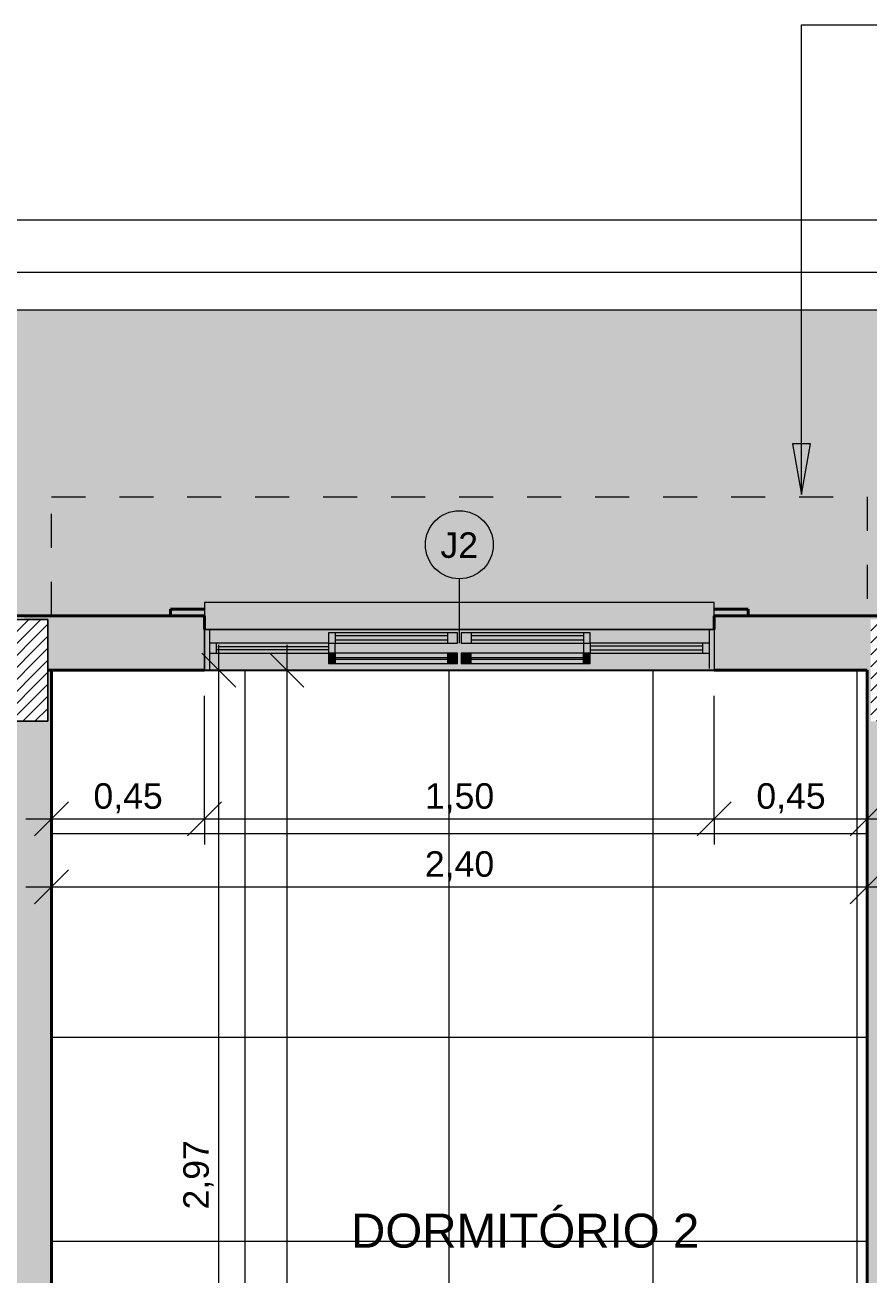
# Model space of a CAD drawing. Header units: metres. Extents: x -10.5 to 2.8, y -19.6 to -9.5.
# Tile 36 of 39: x -3.3 to -0.8, y -13.2 to -9.5. Entities that reach past the tile are written whole.
import ezdxf

# ---------------------------------------------------------------- set-up
doc = ezdxf.new("R2010")
doc.units = ezdxf.units.M
doc.linetypes.add('Projeção', pattern=[0.003969, 0.002381, -0.001587])
for name, color, linetype, lineweight in [('A-ANNO-DIMS', 7, 'Continuous', 9), ('A-ANNO-DIMS-50', 7, 'Continuous', 9), ('A-AREA-IDEN', 7, 'Continuous', 9), ('A-DETL-GENF', 7, 'Continuous', 5), ('A-FLOR', 7, 'Continuous', 5), ('A-FLOR-OVHD', 7, 'Projeção', 5), ('A-FLOR-PATT', 7, 'Continuous', 5), ('A-GLAZ', 7, 'Continuous', 5), ('A-GLAZ-IDEN', 7, 'Continuous', 9), ('A-WALL', 7, 'Continuous', 5), ('A-WALL-PATT', 7, 'Continuous', 5), ('G-ANNO-TEXT', 7, 'Continuous', 9), ('I-WALL', 7, 'Continuous', 5)]:
    doc.layers.add(name, color=color, linetype=linetype, lineweight=lineweight)
doc.layers.add('A-DETL', color=7, linetype='Continuous', lineweight=5, true_color=0x00a600)
doc.styles.add('Arial', font='arial.ttf', dxfattribs={"height": 0.1})
doc.styles.add('Arial_1', font='arial.ttf', dxfattribs={"height": 0.075})
doc.dimstyles.new('Com_linha__ref__contínua__-_Cor_Vermelha_Arial_1_5mm', dxfattribs={"dimscale": 0.3048, "dimtxt": 0.076519, "dimasz": 0.328084, "dimexe": 0.246063, "dimexo": 0.246063, "dimgap": 0.024606, "dimtad": 1, "dimrnd": 0.01, "dimzin": 0, "dimdsep": 46, "dimtxsty": 'Arial_1', "dimblk1": 'OBLIQUE', "dimblk2": 'OBLIQUE', "dimsah": 1, "dimcen": 0.09, "dimdle": 0.246063, "dimazin": 0, "dimtfac": 1, "dimtdec": 4, "dimtix": 1, "dimtmove": 0, "dimatfit": 3, "dimfxl": 1, "dimtvp": 1, "dimtolj": 1, "dimtzin": 0, "dimarcsym": 2})
doc.dimstyles.new('Com_linha__ref__contínua__-_Cor_Vermelha_Arial_1_5mm_1', dxfattribs={"dimscale": 0.3048, "dimtxt": 0.076519, "dimasz": 0.328084, "dimexe": 0.246063, "dimexo": 0.246063, "dimgap": 0.024606, "dimtad": 1, "dimrnd": 0.01, "dimzin": 0, "dimdsep": 46, "dimtxsty": 'Arial_1', "dimblk1": 'OBLIQUE', "dimblk2": 'OBLIQUE', "dimsah": 1, "dimcen": 0.09, "dimdle": 0.246063, "dimazin": 0, "dimtfac": 1, "dimtdec": 4, "dimtix": 1, "dimtmove": 2, "dimatfit": 3, "dimfxl": 1, "dimtvp": 1, "dimtolj": 1, "dimtzin": 0, "dimarcsym": 2})

# ---------------------------------------------------------------- blocks, each defined once
blk = doc.blocks.new('JANELA DE CORRE_VEL TERREO0')
at = {"layer": 'A-GLAZ', "true_color": 0xfffffe}
h = blk.add_hatch(color=7, dxfattribs=at)
h.paths.add_polyline_path([(-0.75, 0.08), (-0.75, -0.04), (0.75, -0.04), (0.75, 0.08), (0.0121, 0.08)])
h.paths.add_polyline_path([(-0.005, 0.06), (-0.005, 0.03), (-0.385, 0.03), (-0.385, 0.06), (-0.035, 0.06)])
h.paths.add_polyline_path([(0.0121, 0.06), (0.385, 0.06), (0.385, 0.03), (0.005, 0.03), (0.005, 0.06)])
at = {"layer": 'A-GLAZ', "lineweight": 15}
for p, q in [((-0.75, -0.04), (-0.75, 0.08)), ((-0.735, -0.04), (-0.735, 0.075)), ((0.735, -0.04), (0.735, 0.08)), ((0.75, -0.04), (0.75, 0.08)), ((-0.385, 0.03), (-0.735, 0.03)), ((-0.735, 0), (-0.385, 0)), ((-0.715, 0), (-0.715, 0.03)), ((-0.385, 0.02), (-0.715, 0.02)), ((-0.715, 0.009), (-0.385, 0.009)), ((-0.385, 0), (-0.385, 0.03)), ((-0.005, 0), (-0.385, 0)), ((-0.385, 0), (-0.385, -0.03)), ((-0.365, 0), (-0.365, 0.03)), ((-0.365, -0.03), (-0.365, 0)), ((0.385, 0), (0.005, 0)), ((0.005, 0), (0.005, -0.03)), ((0.035, -0.03), (0.035, 0)), ((0.365, 0.03), (0.365, 0)), ((0.365, -0.03), (0.365, 0)), ((0.385, 0), (0.385, 0.03)), ((0.735, 0.03), (0.385, 0.03)), ((0.385, 0.02), (0.715, 0.02)), ((0.71, 0.01), (0.385, 0.01)), ((0.385, 0), (0.735, 0)), ((0.385, -0.03), (0.385, 0)), ((0.715, 0), (0.715, 0.03)), ((-0.385, -0.03), (-0.005, -0.03)), ((-0.035, -0.01), (-0.365, -0.01)), ((-0.365, -0.021), (-0.035, -0.021)), ((-0.035, -0.03), (-0.035, 0)), ((-0.005, -0.03), (-0.005, 0)), ((0.005, -0.03), (0.385, -0.03)), ((0.365, -0.01), (0.035, -0.01)), ((0.035, -0.021), (0.365, -0.021))]:
    blk.add_line(p, q, dxfattribs=at)
at = {"layer": 'A-GLAZ'}
for p, q in [((-0.75, 0.08), (0.75, 0.08)), ((-0.75, -0.04), (-0.75, 0.08)), ((0.75, 0.08), (0.75, -0.04))]:
    blk.add_line(p, q, dxfattribs=at)
blk = doc.blocks.new('Paredes 1 - Paredes 1-2288142-NIVEL TERREO')
at = {"layer": 'A-WALL', "lineweight": 50, "true_color": 0x808080}
h = blk.add_hatch(color=8, dxfattribs=at)
h.paths.add_polyline_path([(-3.6836, -11.235), (-3.6836, -11.215), (-3.7836, -11.215), (-3.7836, -11.235)])
h.paths.add_polyline_path([(-7.0936, -11.235), (-7.0936, -11.215), (-7.1936, -11.215), (-7.1936, -11.235), (-7.1914, -11.235)])
h.paths.add_polyline_path([(-5.52, -11.235), (-5.4936, -11.235), (-5.4936, -11.215), (-5.5936, -11.215), (-5.5936, -11.235)])
h.paths.add_polyline_path([(-1.1736, -11.235), (-1.1736, -11.215), (-1.2736, -11.215), (-1.2736, -11.235)])
h.paths.add_polyline_path([(-2.8736, -11.235), (-2.7736, -11.235), (-2.7736, -11.215), (-2.8736, -11.215)])
h.paths.add_polyline_path([(-4.5836, -11.235), (-4.5836, -11.215), (-4.6836, -11.215), (-4.6836, -11.235)])
at = {"layer": 'A-WALL', "lineweight": 50}
for p, q in [((-2.7736, -11.215), (-2.8736, -11.215)), ((-2.8736, -11.215), (-2.8736, -11.235)), ((-1.1736, -11.215), (-1.2736, -11.215)), ((-1.1736, -11.235), (-1.1736, -11.215)), ((-2.8736, -11.235), (-2.7736, -11.235)), ((-1.2736, -11.235), (-1.1736, -11.235))]:
    blk.add_line(p, q, dxfattribs=at)
blk = doc.blocks.new('TAG - Janela - Janela-2098303-NIVEL TERREO')
at = {"layer": 'A-GLAZ-IDEN'}
blk.add_circle((0, 0), 0.002, dxfattribs=at)
blk = doc.blocks.new('DIMBLOCK14-NIVEL TERREO')
at = {"layer": 'A-ANNO-DIMS-50', "color": 242, "true_color": 0xbd2b2e, "transparency": 16777216}
for p, q in [((-2.7736, -11.8321), (-2.7736, -11.47)), ((-1.2736, -11.8321), (-1.2736, -11.47)), ((-2.7736, -11.8321), (-2.7236, -11.7821)), ((-1.2736, -11.8321), (-1.2236, -11.7821)), ((-2.8486, -11.8321), (-1.2736, -11.8321)), ((-2.7736, -11.8321), (-2.8236, -11.8821)), ((-2.7736, -11.8321), (-2.7736, -11.9071)), ((-1.2736, -11.8321), (-1.3236, -11.8821)), ((-1.2736, -11.8321), (-1.2736, -11.9071))]:
    blk.add_line(p, q, dxfattribs=at)
at = {"layer": 'A-ANNO-DIMS-50', "color": 0, "transparency": 16777216, "insert": (-2.1249, -11.7272), "char_height": 0.075, "width": 0.242979, "attachment_point": 1, "line_spacing_factor": 0.941778, "style": 'Arial_1'}
blk.add_mtext('1,50', dxfattribs=at)
blk = doc.blocks.new('_Oblique')
at = {"color": 0, "linetype": 'ByBlock', "lineweight": -2}
blk.add_line((-0.5, -0.5), (0.5, 0.5), dxfattribs=at)
blk = doc.blocks.new('DIMBLOCK29-NIVEL TERREO')
at = {"layer": 'A-ANNO-DIMS-50', "color": 242, "true_color": 0xbd2b2e, "transparency": 16777216}
for p, q in [((-7.7037, -10.2241), (-7.7037, -10.1491)), ((-0.6636, -10.2241), (-0.6636, -10.1491)), ((-7.7037, -10.2241), (-7.6537, -10.1741)), ((-0.6636, -10.2241), (-0.6136, -10.1741)), ((-7.7037, -10.2241), (-7.7537, -10.2741)), ((-7.7037, -10.2241), (-0.6636, -10.2241)), ((-7.7037, -10.2241), (-7.7037, -11.16)), ((-0.6636, -10.2241), (-0.7136, -10.2741)), ((-0.6636, -10.2241), (-0.6636, -11.16))]:
    blk.add_line(p, q, dxfattribs=at)
at = {"layer": 'A-ANNO-DIMS-50', "color": 0, "transparency": 16777216, "insert": (-3.8985, -10.1192), "char_height": 0.075, "width": 0.242979, "attachment_point": 1, "line_spacing_factor": 0.941778, "style": 'Arial_1'}
blk.add_mtext('7,04', dxfattribs=at)
blk = doc.blocks.new('DIMBLOCK31-NIVEL TERREO')
at = {"layer": 'A-ANNO-DIMS-50', "color": 242, "true_color": 0xbd2b2e, "transparency": 16777216}
for p, q in [((-8.6037, -10.0696), (-8.6037, -9.9946)), ((0.2364, -10.0696), (0.2364, -9.9946)), ((-8.6037, -10.0696), (-8.5537, -10.0196)), ((0.2364, -10.0696), (0.2864, -10.0196)), ((-8.6787, -10.0696), (0.3114, -10.0696)), ((-8.6037, -10.0696), (-8.6537, -10.1196)), ((-8.6037, -10.0696), (-8.6037, -10.26)), ((0.2364, -10.0696), (0.1864, -10.1196)), ((0.2364, -10.0696), (0.2364, -10.26))]:
    blk.add_line(p, q, dxfattribs=at)
at = {"layer": 'A-ANNO-DIMS-50', "color": 0, "transparency": 16777216, "insert": (-3.8881, -9.9647), "char_height": 0.075, "width": 0.242979, "attachment_point": 1, "line_spacing_factor": 0.941778, "style": 'Arial_1'}
blk.add_mtext('8,84', dxfattribs=at)
blk = doc.blocks.new('DIMBLOCK54-NIVEL TERREO')
at = {"layer": 'A-ANNO-DIMS-50', "color": 242, "true_color": 0xbd2b2e, "transparency": 16777216}
for p, q in [((-2.7307, -14.44), (-2.7307, -11.32)), ((-2.7307, -11.395), (-2.7807, -11.345)), ((-2.7307, -11.395), (-2.8057, -11.395)), ((-2.7307, -11.395), (-2.6807, -11.445)), ((-2.7307, -11.395), (-2.7264, -11.395)), ((-2.7307, -14.365), (-2.7807, -14.315)), ((-2.7307, -14.365), (-3.1487, -14.365)), ((-2.7307, -14.365), (-2.6807, -14.415)), ((-2.7307, -14.365), (-2.6557, -14.365))]:
    blk.add_line(p, q, dxfattribs=at)
at = {"layer": 'A-ANNO-DIMS-50', "color": 0, "transparency": 16777216, "insert": (-2.8356, -12.9813), "char_height": 0.075, "width": 0.242979, "attachment_point": 1, "rotation": 90, "line_spacing_factor": 0.941778, "style": 'Arial_1'}
blk.add_mtext('2,97', dxfattribs=at)
blk = doc.blocks.new('DIMBLOCK55-NIVEL TERREO')
at = {"layer": 'A-ANNO-DIMS-50', "color": 242, "true_color": 0xbd2b2e, "transparency": 16777216}
for p, q in [((-2.5307, -11.32), (-2.5307, -15.39)), ((-2.5307, -11.395), (-2.5807, -11.345)), ((-2.5307, -11.395), (-2.535, -11.395)), ((-2.5307, -11.395), (-2.4807, -11.445)), ((-2.5307, -11.395), (-2.4557, -11.395)), ((-2.5307, -15.315), (-2.5807, -15.265)), ((-2.5307, -15.315), (-2.535, -15.315)), ((-2.5307, -15.315), (-2.4807, -15.365)), ((-2.5307, -15.315), (-2.4557, -15.315))]:
    blk.add_line(p, q, dxfattribs=at)
at = {"layer": 'A-ANNO-DIMS-50', "color": 0, "transparency": 16777216, "insert": (-2.6356, -13.4563), "char_height": 0.075, "width": 0.242979, "attachment_point": 1, "rotation": 90, "line_spacing_factor": 0.941778, "style": 'Arial_1'}
blk.add_mtext('3,92', dxfattribs=at)
blk = doc.blocks.new('DIMBLOCK56-NIVEL TERREO')
at = {"layer": 'A-ANNO-DIMS-50', "color": 242, "true_color": 0xbd2b2e, "transparency": 16777216}
for p, q in [((-2.7736, -11.8321), (-2.7736, -11.47)), ((-3.2237, -11.8321), (-3.2237, -11.7571)), ((-3.2237, -11.8321), (-3.1737, -11.7821)), ((-2.7736, -11.8321), (-2.7236, -11.7821)), ((-3.2987, -11.8321), (-2.6986, -11.8321)), ((-3.2237, -11.8321), (-3.2737, -11.8821)), ((-3.2237, -11.8321), (-3.2237, -11.8364)), ((-2.7736, -11.8321), (-2.8236, -11.8821)), ((-2.7736, -11.8321), (-2.7736, -11.9071))]:
    blk.add_line(p, q, dxfattribs=at)
at = {"layer": 'A-ANNO-DIMS-50', "color": 0, "transparency": 16777216, "insert": (-3.0999, -11.7272), "char_height": 0.075, "width": 0.242979, "attachment_point": 1, "line_spacing_factor": 0.941778, "style": 'Arial_1'}
blk.add_mtext('0,45', dxfattribs=at)
blk = doc.blocks.new('DIMBLOCK57-NIVEL TERREO')
at = {"layer": 'A-ANNO-DIMS-50', "color": 242, "true_color": 0xbd2b2e, "transparency": 16777216}
for p, q in [((-1.2736, -11.8321), (-1.2736, -11.47)), ((-0.8236, -11.8321), (-0.8236, -11.7571)), ((-1.2736, -11.8321), (-1.2236, -11.7821)), ((-0.8236, -11.8321), (-0.7736, -11.7821)), ((-1.3486, -11.8321), (-0.7486, -11.8321)), ((-1.2736, -11.8321), (-1.3236, -11.8821)), ((-1.2736, -11.8321), (-1.2736, -11.9071)), ((-0.8236, -11.8321), (-0.8736, -11.8821)), ((-0.8236, -11.8321), (-0.8236, -11.8364))]:
    blk.add_line(p, q, dxfattribs=at)
at = {"layer": 'A-ANNO-DIMS-50', "color": 0, "transparency": 16777216, "insert": (-1.1499, -11.7272), "char_height": 0.075, "width": 0.242979, "attachment_point": 1, "line_spacing_factor": 0.941778, "style": 'Arial_1'}
blk.add_mtext('0,45', dxfattribs=at)
blk = doc.blocks.new('DIMBLOCK58-NIVEL TERREO')
at = {"layer": 'A-ANNO-DIMS-50', "color": 242, "true_color": 0xbd2b2e, "transparency": 16777216}
for p, q in [((-3.2237, -12.0321), (-3.2237, -11.9571)), ((-3.2237, -12.0321), (-3.1737, -11.9821)), ((-0.8236, -12.0321), (-0.8236, -11.9571)), ((-0.8236, -12.0321), (-0.7736, -11.9821)), ((-3.2987, -12.0321), (-0.7486, -12.0321)), ((-3.2237, -12.0321), (-3.2737, -12.0821)), ((-3.2237, -12.0321), (-3.2237, -12.0364)), ((-0.8236, -12.0321), (-0.8736, -12.0821)), ((-0.8236, -12.0321), (-0.8236, -12.0364))]:
    blk.add_line(p, q, dxfattribs=at)
at = {"layer": 'A-ANNO-DIMS-50', "color": 0, "transparency": 16777216, "insert": (-2.1249, -11.9272), "char_height": 0.075, "width": 0.242979, "attachment_point": 1, "line_spacing_factor": 0.941778, "style": 'Arial_1'}
blk.add_mtext('2,40', dxfattribs=at)

msp = doc.modelspace()

# ---------------------------------------------------------------- hatches: boundary and pattern name
at = {"layer": 'A-DETL-GENF', "true_color": 0xc0c0c0}
msp.add_hatch(color=9, dxfattribs=at).paths.add_polyline_path([(-1.9684, -11.275), (-1.2736, -11.275), (-1.2736, -11.195), (-2.7736, -11.1952), (-2.7736, -11.275), (-2.0206, -11.275)])
at = {"layer": 'A-DETL-GENF', "true_color": 0x464646}
h = msp.add_hatch(dxfattribs=at)
h.set_pattern_fill('FP_11', color=49, style=0, pattern_type=2)
h.set_pattern_definition([(45, (0, 0), (-0.01767767, 0.01767767), [])])
h.paths.add_polyline_path([(-6.1486, -18.225), (-6.0237, -18.225), (-6.0237, -18.085), (-6.3237, -18.085), (-6.3237, -18.225)])
h.paths.add_polyline_path([(-8.3236, -18.225), (-8.0236, -18.225), (-8.0236, -18.085), (-8.3236, -18.085)])
h.paths.add_polyline_path([(-3.2137, -18.225), (-3.0637, -18.225), (-3.0637, -18.085), (-3.3637, -18.085), (-3.3637, -18.225)])
h.paths.add_polyline_path([(0.1964, -18.225), (0.4964, -18.225), (0.4964, -18.085), (0.1964, -18.085)])
h.paths.add_polyline_path([(0.3564, -15.625), (0.4964, -15.625), (0.4964, -15.325), (0.3564, -15.325), (0.3564, -15.5554)])
h.paths.add_polyline_path([(-3.3737, -15.465), (-3.0737, -15.465), (-3.0737, -15.325), (-3.3737, -15.325)])
h.paths.add_polyline_path([(-0.6736, -15.465), (-0.6736, -15.325), (-0.9736, -15.325), (-0.9736, -15.465), (-0.7386, -15.465)])
h.paths.add_polyline_path([(-5.1436, -15.465), (-4.9937, -15.4649), (-4.9937, -15.325), (-5.2937, -15.325), (-5.2937, -15.465)])
h.paths.add_polyline_path([(-6.1737, -15.465), (-6.0237, -15.4649), (-6.0237, -15.325), (-6.3237, -15.325), (-6.3237, -15.465), (-6.2593, -15.465)])
h.paths.add_polyline_path([(-8.0236, -15.465), (-8.0236, -15.325), (-8.3236, -15.325), (-8.3236, -15.465), (-8.1736, -15.465)])
h.paths.add_polyline_path([(0.4664, -14.515), (0.4964, -14.515), (0.4964, -14.215), (0.3564, -14.215), (0.3564, -14.515), (0.3864, -14.515)])
h.paths.add_polyline_path([(-3.3737, -14.2649), (-3.2337, -14.2649), (-3.2337, -13.9649), (-3.3737, -13.9649), (-3.3737, -14.148)])
h.paths.add_polyline_path([(-5.0636, -14.2649), (-4.9937, -14.2649), (-4.9937, -13.9649), (-5.1337, -13.9649), (-5.1337, -14.2649), (-5.1136, -14.2649)])
h.paths.add_polyline_path([(-0.8136, -11.545), (-0.6736, -11.545), (-0.6736, -11.245), (-0.8136, -11.245), (-0.8136, -11.385)])
h.paths.add_polyline_path([(-3.3737, -11.545), (-3.2337, -11.545), (-3.2337, -11.245), (-3.3737, -11.245), (-3.3737, -11.5402)])
h.paths.add_polyline_path([(-7.5156, -11.385), (-7.3937, -11.385), (-7.3937, -11.245), (-7.6937, -11.245), (-7.6936, -11.385), (-7.5437, -11.385)])
h.paths.add_polyline_path([(-4.9886, -11.3849), (-4.8337, -11.3849), (-4.8337, -11.2449), (-5.1337, -11.245), (-5.1337, -11.3849), (-5.0636, -11.3849)])
at = {"layer": 'A-DETL-GENF', "true_color": 0xffffff}
for points in [[(-2.4086, -11.375), (-2.3886, -11.375), (-2.3886, -11.345), (-2.4086, -11.345), (-2.4086, -11.362)], [(-2.0586, -11.375), (-2.0286, -11.375), (-2.0286, -11.345), (-2.0586, -11.345), (-2.0586, -11.362)], [(-2.0186, -11.375), (-1.9886, -11.375), (-1.9886, -11.345), (-2.0186, -11.345), (-2.0186, -11.362)], [(-1.655, -11.375), (-1.6386, -11.375), (-1.6386, -11.345), (-1.6586, -11.345), (-1.6586, -11.375)]]:
    msp.add_hatch(color=7, dxfattribs=at).paths.add_polyline_path(points)
h = msp.add_hatch(color=7, dxfattribs=at)
h.paths.add_polyline_path([(-2.3886, -11.375), (-2.0586, -11.375), (-2.0586, -11.362), (-2.3886, -11.362)])
h.paths.add_polyline_path([(-2.0586, -11.358), (-2.0586, -11.345), (-2.3886, -11.345), (-2.3886, -11.358), (-2.0728, -11.358)])
at = {"layer": 'A-DETL-GENF', "true_color": 0xe1ffff}
for points in [[(-2.2818, -11.362), (-2.0586, -11.362), (-2.0586, -11.358), (-2.3886, -11.358), (-2.3886, -11.362), (-2.3862, -11.362)], [(-1.8639, -11.362), (-1.6586, -11.362), (-1.6586, -11.358), (-1.9886, -11.358), (-1.9886, -11.362), (-1.9684, -11.362)]]:
    msp.add_hatch(color=7, dxfattribs=at).paths.add_polyline_path(points)
at = {"layer": 'A-DETL-GENF', "true_color": 0xffffff}
h = msp.add_hatch(color=7, dxfattribs=at)
h.paths.add_polyline_path([(-1.9886, -11.375), (-1.6586, -11.375), (-1.6586, -11.362), (-1.9886, -11.362)])
h.paths.add_polyline_path([(-1.8639, -11.358), (-1.6586, -11.358), (-1.6586, -11.345), (-1.9886, -11.345), (-1.9886, -11.358), (-1.9684, -11.358)])
at = {"layer": 'A-FLOR-PATT', "true_color": 0xd8d8d8}
h = msp.add_hatch(color=254, dxfattribs=at)
h.paths.add_polyline_path([(0.5064, -18.075), (1.4064, -18.075), (1.4064, -13.705), (0.5064, -13.705), (0.5064, -16.075), (0.5264, -16.075), (0.5264, -16.175), (0.5464, -16.175), (0.5458, -17.375), (0.5264, -17.375), (0.5264, -17.475), (0.5064, -17.475)])
h.paths.add_polyline_path([(-8.3236, -15.315), (-7.7037, -15.315), (-7.7037, -11.235), (-7.1936, -11.235), (-7.1936, -11.215), (-7.0936, -11.215), (-7.0936, -11.195), (-5.5936, -11.1952), (-5.5936, -11.215), (-5.4936, -11.215), (-5.4936, -11.235), (-4.6836, -11.235), (-4.6836, -11.215), (-4.5836, -11.215), (-4.5836, -11.195), (-3.7836, -11.1953), (-3.7836, -11.215), (-3.6836, -11.215), (-3.6836, -11.235), (-2.8736, -11.235), (-2.8736, -11.215), (-2.7736, -11.215), (-2.7736, -11.195), (-1.2736, -11.1952), (-1.2736, -11.215), (-1.1736, -11.215), (-1.1736, -11.235), (-0.6636, -11.235), (-0.6636, -12.505), (0.2364, -12.505), (0.2364, -10.335), (-8.6037, -10.335), (-8.6037, -13.115), (-9.2336, -13.115), (-9.2336, -15.315), (-8.3336, -15.315)])
at = {"layer": 'A-FLOR-PATT', "true_color": 0x787878}
h = msp.add_hatch(dxfattribs=at)
h.set_pattern_fill('FP_7', color=8, style=0, pattern_type=2)
h.set_pattern_definition([(0, (-2.654, -16.075), (0, 0.6), []), (90, (-2.654, -16.075), (-0.6, 4e-17), [])])
h.paths.add_polyline_path([(-3.9382, -18.075), (-3.2137, -18.075), (-3.2137, -17.275), (-3.2337, -17.275), (-3.2337, -16.405), (-2.8637, -16.405), (-2.8637, -18.075), (0.3464, -18.075), (0.3464, -15.475), (-3.3837, -15.475), (-3.3834, -15.235), (-3.2629, -15.235), (-3.2629, -15.255), (-3.2237, -15.255), (-3.2237, -15.315), (-0.8236, -15.315), (-0.8256, -15.313), (-0.8256, -11.397), (-3.2217, -11.397), (-3.2217, -14.365), (-3.2237, -14.365), (-3.2237, -14.375), (-3.2537, -14.375), (-3.2537, -14.395), (-3.3837, -14.395), (-3.3837, -14.275), (-4.9836, -14.275), (-4.9836, -14.395), (-5.1136, -14.395), (-5.1136, -14.375), (-5.1436, -14.375), (-5.1436, -11.395), (-7.5437, -11.395), (-7.5437, -15.315), (-5.1436, -15.315), (-5.1436, -15.255), (-5.1043, -15.255), (-5.1043, -15.235), (-4.9836, -15.235), (-4.9836, -15.475), (-6.0136, -15.475), (-6.0136, -18.075), (-5.2136, -18.075), (-5.2136, -17.575), (-4.0136, -17.575), (-4.0136, -18.075), (-3.9582, -18.075)])
h.paths.add_polyline_path([(-4.6136, -17.7955), (-4.6084, -17.7948), (-4.6036, -17.7928), (-4.5985, -17.7885), (-4.5963, -17.7855), (-4.5943, -17.7807), (-4.5936, -17.7755), (-4.5943, -17.7703), (-4.5963, -17.7655), (-4.5994, -17.7614), (-4.6036, -17.7582), (-4.6084, -17.7562), (-4.6136, -17.7555), (-4.6188, -17.7562), (-4.6236, -17.7582), (-4.6277, -17.7614), (-4.6309, -17.7655), (-4.6329, -17.7703), (-4.6336, -17.7755), (-4.6321, -17.7826), (-4.6309, -17.7855), (-4.6263, -17.7907), (-4.6233, -17.7929), (-4.6188, -17.7948), (-4.6158, -17.7952)])
h.paths.add_polyline_path([(-2.5041, -15.2918), (-2.5464, -15.2845), (-2.5396, -15.265), (-2.5041, -15.271), (-2.4727, -15.271), (-2.4396, -15.265), (-2.4396, -15.2439), (-2.4496, -15.2439), (-2.4496, -15.2339), (-3.254, -15.2339), (-3.254, -15.1939), (-2.4494, -15.1939), (-2.4494, -15.1839), (-2.4394, -15.1839), (-2.4394, -15.1639), (-2.4726, -15.158), (-2.5062, -15.158), (-2.5394, -15.1639), (-2.5462, -15.1445), (-2.504, -15.1372), (-2.4611, -15.1386), (-2.4194, -15.1486), (-2.4194, -15.1839), (-2.4094, -15.1839), (-2.4094, -15.1939), (-2.3696, -15.1939), (-2.3696, -15.2339), (-2.4096, -15.2339), (-2.4096, -15.2439), (-2.4196, -15.2439), (-2.4196, -15.2803), (-2.4612, -15.2904), (-2.4727, -15.2908)])
h.paths.add_polyline_path([(-5.8632, -15.2918), (-5.906, -15.2904), (-5.9477, -15.2803), (-5.9477, -15.2439), (-5.9577, -15.2439), (-5.9577, -15.2339), (-5.9977, -15.2339), (-5.9977, -15.1939), (-5.9579, -15.1939), (-5.9579, -15.1839), (-5.9479, -15.1839), (-5.9479, -15.1486), (-5.9062, -15.1386), (-5.861, -15.1376), (-5.8211, -15.1445), (-5.8279, -15.1639), (-5.8633, -15.158), (-5.8947, -15.158), (-5.9279, -15.1639), (-5.9279, -15.1839), (-5.9179, -15.1839), (-5.9179, -15.1939), (-5.1133, -15.1939), (-5.1133, -15.2339), (-5.9177, -15.2339), (-5.9177, -15.2439), (-5.9277, -15.2439), (-5.9277, -15.265), (-5.8946, -15.271), (-5.8609, -15.271), (-5.8277, -15.265), (-5.8209, -15.2845), (-5.8609, -15.2914)])
at = {"layer": 'A-WALL-PATT', "true_color": 0x808080}
h = msp.add_hatch(color=8, dxfattribs=at)
h.paths.add_polyline_path([(-1.2736, -11.395), (-0.8236, -11.395), (-0.8236, -11.235), (-1.2736, -11.235), (-1.2736, -11.3796)])
h.paths.add_polyline_path([(-3.2219, -11.395), (-2.7736, -11.395), (-2.7736, -11.235), (-3.3037, -11.235), (-3.3037, -11.245), (-3.2337, -11.245), (-3.2337, -11.395), (-3.2237, -11.395)])
h = msp.add_hatch(color=8, dxfattribs=at)
h.paths.add_polyline_path([(-0.7436, -15.315), (-0.6636, -15.315), (-0.6636, -11.235), (-0.8236, -11.235), (-0.8236, -15.315)])
h.paths.add_polyline_path([(-0.8136, -11.545), (-0.8136, -11.245), (-0.6736, -11.245), (-0.6736, -11.545)])
msp.add_hatch(color=8, dxfattribs=at).paths.add_polyline_path([(-3.3837, -14.115), (-3.3737, -14.115), (-3.3737, -13.9649), (-3.2337, -13.9649), (-3.2337, -14.115), (-3.2237, -14.115), (-3.2237, -11.395), (-3.2337, -11.395), (-3.2337, -11.545), (-3.3737, -11.545), (-3.3737, -11.395), (-3.3837, -11.395), (-3.3837, -13.9649)])
at = {"layer": 'A-WALL-PATT', "true_color": 0x787878}
h = msp.add_hatch(dxfattribs=at)
h.set_pattern_fill('FP_8', color=8, style=0, pattern_type=2)
h.set_pattern_definition([(270, (-3.224, -11.395), (0.6, 4e-17), []), (0, (-3.224, -11.395), (0, 0.6), [])])
h.paths.add_polyline_path([(-3.2217, -14.365), (-3.2219, -11.3968), (-3.2237, -11.395), (-3.2237, -14.365)])
h = msp.add_hatch(dxfattribs=at)
h.set_pattern_fill('FP_9', color=8, style=0, pattern_type=2)
h.set_pattern_definition([(180, (-0.8236, -11.395), (-7e-17, -0.6), []), (270, (-0.8236, -11.395), (0.6, 4e-17), [])])
h.paths.add_polyline_path([(-1.3416, -11.397), (-0.8256, -11.397), (-0.8236, -11.395), (-3.2237, -11.395), (-3.2217, -11.397), (-2.1773, -11.397)])
h = msp.add_hatch(dxfattribs=at)
h.set_pattern_fill('FP_10', color=8, style=0, pattern_type=2)
h.set_pattern_definition([(90, (-0.8236, -15.315), (-0.6, 4e-17), []), (180, (-0.8236, -15.315), (-7e-17, -0.6), [])])
h.paths.add_polyline_path([(-0.8236, -15.315), (-0.8236, -11.395), (-0.8256, -11.3975), (-0.8256, -15.313)])
at = {"layer": 'G-ANNO-TEXT'}
msp.add_hatch(color=256, dxfattribs=at).paths.add_polyline_path([(-1.0173, -10.8782), (-0.9909, -10.7282), (-1.0438, -10.7282)])

# ---------------------------------------------------------------- linework, layer by layer
at = {"layer": 'A-DETL', "color": 7}
for p, q in [((-1.2736, -11.195), (-2.7736, -11.195)), ((-2.7736, -11.195), (-2.7736, -11.235)), ((-1.2736, -11.235), (-1.2736, -11.195)), ((-2.0586, -11.358), (-2.3886, -11.358)), ((-2.3886, -11.362), (-2.0586, -11.362)), ((-1.6586, -11.358), (-1.9886, -11.358)), ((-1.9886, -11.362), (-1.6586, -11.362))]:
    msp.add_line(p, q, dxfattribs=at)
at = {"layer": 'A-DETL', "color": 7, "lineweight": 25}
for p, q in [((-3.2337, -11.245), (-3.3737, -11.245)), ((-3.2337, -11.545), (-3.2337, -11.245)), ((-2.7736, -11.275), (-1.2736, -11.275)), ((-3.3737, -11.545), (-3.2337, -11.545))]:
    msp.add_line(p, q, dxfattribs=at)
at = {"layer": 'A-DETL', "color": 7, "lineweight": 50}
for p, q in [((-2.7736, -11.235), (-2.7736, -11.275)), ((-1.2736, -11.275), (-1.2736, -11.235))]:
    msp.add_line(p, q, dxfattribs=at)
at = {"layer": 'A-DETL', "color": 7, "lineweight": 15}
for p, q in [((-2.4086, -11.345), (-2.4086, -11.375)), ((-2.3886, -11.345), (-2.4086, -11.345)), ((-2.3886, -11.345), (-2.3886, -11.358)), ((-2.0586, -11.345), (-2.3886, -11.345)), ((-2.3886, -11.358), (-2.3886, -11.362)), ((-2.3886, -11.362), (-2.3886, -11.375)), ((-2.0586, -11.345), (-2.0586, -11.358)), ((-2.0286, -11.345), (-2.0586, -11.345)), ((-2.0586, -11.362), (-2.0586, -11.358)), ((-2.0586, -11.362), (-2.0586, -11.375)), ((-2.0286, -11.375), (-2.0286, -11.345)), ((-1.9886, -11.345), (-2.0186, -11.345)), ((-2.0186, -11.345), (-2.0186, -11.375)), ((-1.6586, -11.345), (-1.9886, -11.345)), ((-1.9886, -11.358), (-1.9886, -11.345)), ((-1.9886, -11.358), (-1.9886, -11.362)), ((-1.9886, -11.375), (-1.9886, -11.362)), ((-1.6386, -11.345), (-1.6586, -11.345)), ((-1.6586, -11.358), (-1.6586, -11.345)), ((-1.6586, -11.362), (-1.6586, -11.358)), ((-1.6586, -11.375), (-1.6586, -11.362)), ((-1.6386, -11.375), (-1.6386, -11.345)), ((-2.4086, -11.375), (-2.3886, -11.375)), ((-2.3886, -11.375), (-2.0586, -11.375)), ((-2.0586, -11.375), (-2.0286, -11.375)), ((-2.0186, -11.375), (-1.9886, -11.375)), ((-1.9886, -11.375), (-1.6586, -11.375)), ((-1.6586, -11.375), (-1.6386, -11.375))]:
    msp.add_line(p, q, dxfattribs=at)
at = {"layer": 'A-FLOR'}
msp.add_line((0.2364, -10.335), (-8.6037, -10.335), dxfattribs=at)
at = {"layer": 'A-FLOR-OVHD'}
for p, q in [((-3.2237, -11.235), (-3.2237, -10.885)), ((-3.2237, -10.885), (-0.8236, -10.885)), ((-0.8236, -10.885), (-0.8236, -11.235))]:
    msp.add_line(p, q, dxfattribs=at)
at = {"layer": 'A-GLAZ-IDEN'}
msp.add_line((-2.0236, -11.315), (-2.0236, -11.1255), dxfattribs=at)
at = {"layer": 'A-WALL'}
for p, q in [((-3.2237, -11.395), (-3.2217, -11.397)), ((-3.2217, -11.397), (-3.2217, -14.365)), ((-0.8256, -11.397), (-3.2217, -11.397)), ((-0.8256, -15.313), (-0.8256, -11.397))]:
    msp.add_line(p, q, dxfattribs=at)
at = {"layer": 'G-ANNO-TEXT'}
for p, q in [((-1.0173, -9.4964), (0.0531, -9.4964)), ((-1.0173, -10.8782), (-1.0173, -9.4964)), ((-0.9909, -10.7282), (-1.0438, -10.7282)), ((-1.0438, -10.7282), (-1.0173, -10.8782)), ((-1.0173, -10.8782), (-0.9909, -10.7282))]:
    msp.add_line(p, q, dxfattribs=at)
at = {"layer": 'I-WALL', "lineweight": 50}
for p, q in [((-2.7736, -11.235), (-3.7836, -11.235)), ((-0.6636, -11.235), (-1.2736, -11.235)), ((-2.7736, -11.395), (-3.2337, -11.395)), ((-3.2237, -14.365), (-3.2237, -11.395)), ((-1.2736, -11.395), (-0.8236, -11.395)), ((-0.8236, -11.395), (-0.8236, -15.315))]:
    msp.add_line(p, q, dxfattribs=at)

# ---------------------------------------------------------------- block references
at = {"layer": 'A-GLAZ', "rotation": 180}
msp.add_blockref('JANELA DE CORRE_VEL TERREO0', (-2.0236, -11.315), dxfattribs=at)
at = {"layer": 'A-GLAZ-IDEN', "xscale": 49.99999999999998, "yscale": 49.99999999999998, "zscale": 49.99999999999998}
msp.add_blockref('TAG - Janela - Janela-2098303-NIVEL TERREO', (-2.0236, -11.0255), dxfattribs=at)
at = {"layer": 'A-WALL', "lineweight": 50}
msp.add_blockref('Paredes 1 - Paredes 1-2288142-NIVEL TERREO', (0, 0), dxfattribs=at)

# ---------------------------------------------------------------- texts
at = {"layer": 'A-AREA-IDEN', "insert": (-2.3422, -12.9936), "char_height": 0.1, "width": 1.254641, "attachment_point": 1, "style": 'Arial'}
msp.add_mtext('DORMITÓRIO 2', dxfattribs=at)
at = {"layer": 'A-GLAZ-IDEN', "insert": (-2.0792, -10.9892), "char_height": 0.075, "width": 0.136287, "attachment_point": 1, "style": 'Arial_1'}
msp.add_mtext('J2', dxfattribs=at)

# ---------------------------------------------------------------- dimensions: what is measured, and where the dimension line sits
at = {"layer": 'A-ANNO-DIMS', "color": 242, "true_color": 0xbd2b2e}
for base, p1, p2, override, picture, middle in [((0.2364, -10.0696), (-8.6037, -10.335), (0.2364, -10.335), {"dimpost": '<>', "dimfxl": 8.8401}, 'DIMBLOCK31-NIVEL TERREO', (-3.7666, -10.0147)), ((-0.6636, -10.2241), (-7.7037, -11.235), (-0.6636, -11.235), {"dimpost": '<>', "dimfxl": 7.0401}, 'DIMBLOCK29-NIVEL TERREO', (-3.777, -10.1692))]:
    dim = msp.add_linear_dim(base=base, p1=p1, p2=p2, dimstyle='Com_linha__ref__contínua__-_Cor_Vermelha_Arial_1_5mm_1', override=override, dxfattribs=at)
    dim.commit()
    dim.dimension.update_dxf_attribs({"geometry": picture, "text_midpoint": middle, "dimtype": 160})
for base, p1, p2, override, picture, middle in [((-2.7307, -11.395), (-3.2237, -14.365), (-2.8014, -11.395), {"dimpost": '<>', "dimfxl": 2.999871}, 'DIMBLOCK54-NIVEL TERREO', (-2.7765, -12.88)), ((-2.5307, -15.315), (-2.46, -11.395), (-2.46, -15.315), {"dimpost": '<>', "dimfxl": 3.92}, 'DIMBLOCK55-NIVEL TERREO', (-2.5765, -13.355))]:
    dim = msp.add_linear_dim(base=base, p1=p1, p2=p2, angle=90, dimstyle='Com_linha__ref__contínua__-_Cor_Vermelha_Arial_1_5mm', override=override, dxfattribs=at)
    dim.commit()
    dim.dimension.update_dxf_attribs({"geometry": picture, "text_midpoint": middle})
for base, p1, p2, override, picture, middle in [((-2.7736, -11.8321), (-3.2237, -11.7614), (-2.7736, -11.395), {"dimpost": '<>', "dimfxl": 0.580312}, 'DIMBLOCK56-NIVEL TERREO', (-2.9987, -11.7863)), ((-1.2736, -11.8321), (-2.7736, -11.395), (-1.2736, -11.395), {"dimpost": '<>', "dimfxl": 1.5}, 'DIMBLOCK14-NIVEL TERREO', (-2.0236, -11.7863)), ((-0.8236, -11.8321), (-1.2736, -11.395), (-0.8236, -11.7614), {"dimpost": '<>', "dimfxl": 0.580312}, 'DIMBLOCK57-NIVEL TERREO', (-1.0486, -11.7863)), ((-0.8236, -12.0321), (-3.2237, -11.9614), (-0.8236, -11.9614), {"dimpost": '<>', "dimfxl": 2.4001}, 'DIMBLOCK58-NIVEL TERREO', (-2.0236, -11.9863))]:
    dim = msp.add_linear_dim(base=base, p1=p1, p2=p2, dimstyle='Com_linha__ref__contínua__-_Cor_Vermelha_Arial_1_5mm', override=override, dxfattribs=at)
    dim.commit()
    dim.dimension.update_dxf_attribs({"geometry": picture, "text_midpoint": middle})

doc.saveas('drawing.dxf')
